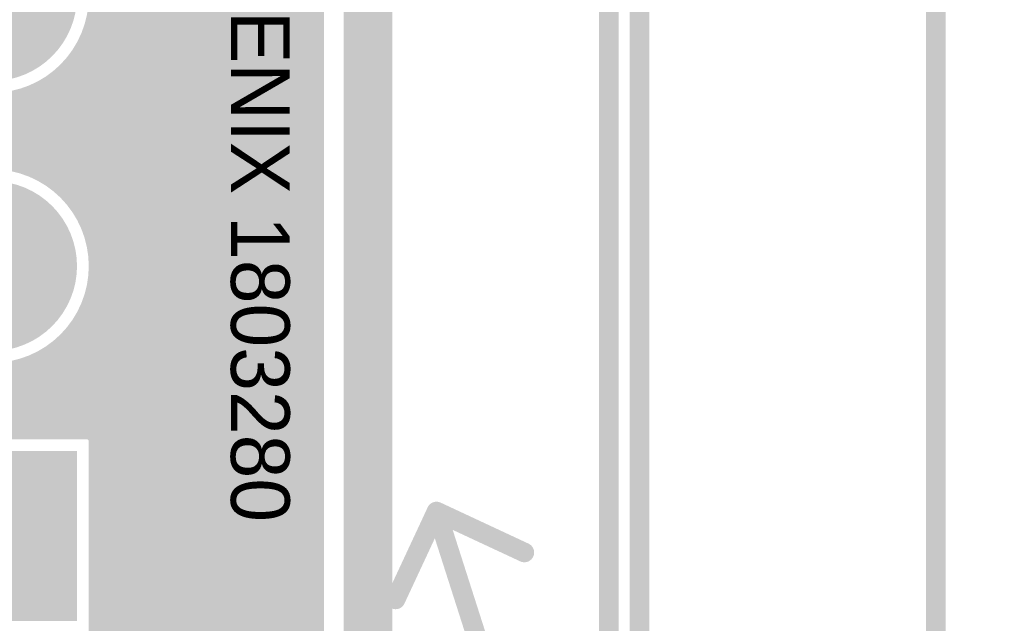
# Model space of a CAD drawing. Extents: x 7.17 to 14.1, y 4 to 11.75.
# Tile 187 of 189: x 12.11 to 12.61, y 8.42 to 8.72. Entities that reach past the tile are written whole.
import ezdxf

# ---------------------------------------------------------------- set-up
doc = ezdxf.new("R2010")
doc.units = 0
doc.layers.get('0').update_dxf_attribs({"linetype": 'CONTINUOUS'})
for name, color, linetype in [('BOTTOMLAYER', 5, 'CONTINUOUS'), ('BOTTOMSOLDER', 6, 'CONTINUOUS'), ('KEEPOUTLAYER', 6, 'CONTINUOUS'), ('MECHANICAL1', 6, 'CONTINUOUS'), ('MECHANICAL2', 216, 'CONTINUOUS'), ('MECHANICAL3', 76, 'CONTINUOUS'), ('MECHANICAL5', 56, 'CONTINUOUS'), ('MULTILAYER', 9, 'CONTINUOUS'), ('TOPOVERLAY', 2, 'CONTINUOUS'), ('TOPSOLDER', 216, 'CONTINUOUS')]:
    doc.layers.add(name, color=color, linetype=linetype)

# ---------------------------------------------------------------- blocks, each defined once
blk = doc.blocks.new('CONN_PHOENIX_1803280_3_18')
at = {"layer": 'BOTTOMSOLDER', "const_width": 0.04337}
for points in [[(0.11611, 0, 1), (0.15948, 0, 1)], [(0.253906, 0, 1), (0.297276, 0, 1)]]:
    blk.add_lwpolyline(points, format="xyb", close=True, dxfattribs=at)
at = {"layer": 'BOTTOMSOLDER'}
blk.add_solid([(-0.04337, -0.04337), (0.04337, -0.04337), (-0.04337, 0.04337), (0.04337, 0.04337)], dxfattribs=at)
at = {"layer": 'MECHANICAL1', "const_width": 0.01}
for points in [[(-0.102362, 0.047244), (-0.102362, -0.314961)], [(-0.102362, 0.047244), (0, 0.047244)], [(0, 0.047244), (0.377953, 0.047244)], [(0.377953, 0.047244), (0.377953, -0.314961)], [(-0.102362, -0.314961), (0, -0.314961)], [(0, -0.314961), (0.377953, -0.314961)]]:
    blk.add_lwpolyline(points, dxfattribs=at)
at = {"layer": 'MECHANICAL1', "const_width": 0.005}
for points in [[(-0.104862, 0.047244, 1), (-0.099862, 0.047244, 1)], [(-0.104862, 0.047244, 1), (-0.099862, 0.047244, 1)], [(-0.0025, 0.047244, 1), (0.0025, 0.047244, 1)], [(-0.0025, 0.047244, 1), (0.0025, 0.047244, 1)], [(0.375453, 0.047244, 1), (0.380453, 0.047244, 1)], [(0.375453, 0.047244, 1), (0.380453, 0.047244, 1)], [(-0.104862, -0.314961, 1), (-0.099862, -0.314961, 1)], [(-0.104862, -0.314961, 1), (-0.099862, -0.314961, 1)], [(-0.0025, -0.314961, 1), (0.0025, -0.314961, 1)], [(-0.0025, -0.314961, 1), (0.0025, -0.314961, 1)], [(0.375453, -0.314961, 1), (0.380453, -0.314961, 1)], [(0.375453, -0.314961, 1), (0.380453, -0.314961, 1)]]:
    blk.add_lwpolyline(points, format="xyb", close=True, dxfattribs=at)
at = {"layer": 'MULTILAYER', "const_width": 0.03937}
for points in [[(0.11811, 0, 1), (0.15748, 0, 1)], [(0.255906, 0, 1), (0.295276, 0, 1)]]:
    blk.add_lwpolyline(points, format="xyb", close=True, dxfattribs=at)
at = {"layer": 'MULTILAYER'}
blk.add_solid([(-0.03937, -0.03937), (0.03937, -0.03937), (-0.03937, 0.03937), (0.03937, 0.03937)], dxfattribs=at)
at = {"layer": 'TOPOVERLAY', "const_width": 0.01}
for points in [[(-0.11811, 0.062992), (-0.11811, -0.287402)], [(-0.11811, 0.062992), (0.358268, 0.062992)], [(0.358268, 0.062992), (0.389764, 0.062992)], [(0.389764, 0.062992), (0.393701, 0.062992)], [(0.393701, 0.062992), (0.393701, 0.019685)], [(0.393701, 0.019685), (0.393701, -0.330709)], [(-0.11811, -0.287402), (-0.11811, -0.330709)], [(-0.11811, -0.330709), (-0.114173, -0.330709)], [(-0.114173, -0.330709), (-0.082677, -0.330709)], [(-0.082677, -0.330709), (0.393701, -0.330709)]]:
    blk.add_lwpolyline(points, dxfattribs=at)
at = {"layer": 'TOPOVERLAY', "const_width": 0.005}
for points in [[(-0.12061, 0.062992, 1), (-0.11561, 0.062992, 1)], [(-0.12061, 0.062992, 1), (-0.11561, 0.062992, 1)], [(0.355768, 0.062992, 1), (0.360768, 0.062992, 1)], [(0.355768, 0.062992, 1), (0.360768, 0.062992, 1)], [(0.387264, 0.062992, 1), (0.392264, 0.062992, 1)], [(0.387264, 0.062992, 1), (0.392264, 0.062992, 1)], [(0.391201, 0.062992, 1), (0.396201, 0.062992, 1)], [(0.391201, 0.062992, 1), (0.396201, 0.062992, 1)], [(0.391201, 0.019685, 1), (0.396201, 0.019685, 1)], [(0.391201, 0.019685, 1), (0.396201, 0.019685, 1)], [(-0.12061, -0.287402, 1), (-0.11561, -0.287402, 1)], [(-0.12061, -0.287402, 1), (-0.11561, -0.287402, 1)], [(-0.12061, -0.330709, 1), (-0.11561, -0.330709, 1)], [(-0.12061, -0.330709, 1), (-0.11561, -0.330709, 1)], [(-0.116673, -0.330709, 1), (-0.111673, -0.330709, 1)], [(-0.116673, -0.330709, 1), (-0.111673, -0.330709, 1)], [(-0.085177, -0.330709, 1), (-0.080177, -0.330709, 1)], [(-0.085177, -0.330709, 1), (-0.080177, -0.330709, 1)], [(0.391201, -0.330709, 1), (0.396201, -0.330709, 1)], [(0.391201, -0.330709, 1), (0.396201, -0.330709, 1)]]:
    blk.add_lwpolyline(points, format="xyb", close=True, dxfattribs=at)
at = {"layer": 'TOPSOLDER', "const_width": 0.04337}
for points in [[(0.11611, 0, 1), (0.15948, 0, 1)], [(0.253906, 0, 1), (0.297276, 0, 1)]]:
    blk.add_lwpolyline(points, format="xyb", close=True, dxfattribs=at)
at = {"layer": 'TOPSOLDER'}
blk.add_solid([(-0.04337, -0.04337), (0.04337, -0.04337), (-0.04337, 0.04337), (0.04337, 0.04337)], dxfattribs=at)

msp = doc.modelspace()

# ---------------------------------------------------------------- linework, layer by layer
at = {"layer": 'BOTTOMLAYER', "const_width": 0.008}
for points in [[(12.08066, 8.8285), (12.263404, 8.645756)], [(12.087731, 8.8285), (12.263404, 8.652827)], [(12.094802, 8.8285), (12.263404, 8.659898)], [(12.101873, 8.8285), (12.263404, 8.666969)], [(12.108944, 8.8285), (12.263404, 8.674041)], [(12.116016, 8.8285), (12.263404, 8.681112)], [(12.123087, 8.8285), (12.263404, 8.688183)], [(12.130158, 8.8285), (12.263404, 8.695254)], [(12.137229, 8.8285), (12.263404, 8.702325)], [(12.1443, 8.8285), (12.263404, 8.709396)], [(12.148703, 8.719226), (12.257978, 8.8285)], [(12.151371, 8.8285), (12.263404, 8.716467)], [(12.158442, 8.8285), (12.263404, 8.723538)], [(12.263404, 5.8465), (12.263404, 8.8285)], [(12.141838, 8.70529), (12.263404, 8.826855)], [(12.094688, 8.651068), (12.263404, 8.819784)], [(12.10172, 8.651029), (12.263404, 8.812713)], [(12.107969, 8.650208), (12.263404, 8.805642)], [(12.113629, 8.648796), (12.263404, 8.798571)], [(12.118806, 8.646902), (12.263404, 8.7915)], [(12.123566, 8.644591), (12.263404, 8.784429)], [(12.12795, 8.641904), (12.263404, 8.777358)], [(12.131984, 8.638867), (12.263404, 8.770287)], [(12.135682, 8.635494), (12.263404, 8.763215)], [(12.139048, 8.631789), (12.263404, 8.756144)], [(12.147946, 8.754143), (12.263404, 8.638685)], [(12.142077, 8.627747), (12.263404, 8.749073)], [(12.144756, 8.623354), (12.263404, 8.742002)], [(12.150527, 8.744491), (12.263404, 8.631614)], [(12.151263, 8.736684), (12.263404, 8.624543)], [(12.147058, 8.618585), (12.263404, 8.734931)], [(12.148942, 8.613398), (12.263404, 8.72786)], [(12.15097, 8.729905), (12.263404, 8.617472)], [(12.149964, 8.72384), (12.263404, 8.610401)], [(12.148405, 8.718328), (12.263404, 8.603329)], [(12.150342, 8.607727), (12.263404, 8.720789)], [(12.146386, 8.713277), (12.263404, 8.596258)], [(12.151148, 8.601462), (12.263404, 8.713718)], [(12.143963, 8.708628), (12.263404, 8.589187)], [(12.151167, 8.594409), (12.263404, 8.706647)], [(12.141173, 8.704347), (12.263404, 8.582116)], [(12.134569, 8.696809), (12.263404, 8.567974)], [(12.138038, 8.700411), (12.263404, 8.575045)], [(12.149991, 8.586163), (12.263404, 8.699576)], [(12.086476, 8.649928), (12.128205, 8.691656)], [(12.130768, 8.693539), (12.263404, 8.560903)], [(12.146389, 8.57549), (12.263404, 8.692505)], [(12.071401, 8.689266), (12.111179, 8.649488)], [(12.122129, 8.688035), (12.263404, 8.546761)], [(12.126627, 8.690609), (12.263404, 8.553832)], [(12.075892, 8.646415), (12.114269, 8.684791)], [(12.083552, 8.684187), (12.122663, 8.645075)], [(12.091341, 8.51337), (12.263404, 8.685433)], [(12.092293, 8.682516), (12.263404, 8.511405)], [(12.099632, 8.682249), (12.263404, 8.518476)], [(12.106098, 8.682853), (12.263404, 8.525547)], [(12.111927, 8.684096), (12.263404, 8.532618)], [(12.117245, 8.685848), (12.263404, 8.53969)], [(12.098412, 8.51337), (12.263404, 8.678362)], [(12.105483, 8.51337), (12.263404, 8.671291)], [(12.112554, 8.51337), (12.263404, 8.66422)], [(12.119625, 8.51337), (12.263404, 8.657149)], [(12.126696, 8.51337), (12.263404, 8.650078)], [(12.133767, 8.51337), (12.263404, 8.643007)], [(12.140838, 8.51337), (12.263404, 8.635936)], [(12.14791, 8.51337), (12.263404, 8.628865)], [(12.145183, 8.622555), (12.263404, 8.504334)], [(12.151274, 8.509664), (12.263404, 8.621794)], [(12.149597, 8.61107), (12.263404, 8.497263)], [(12.151274, 8.502593), (12.263404, 8.614722)], [(12.151274, 8.495521), (12.263404, 8.607651)], [(12.151063, 8.602533), (12.263404, 8.490192)], [(12.151274, 8.48845), (12.263404, 8.60058)], [(12.151216, 8.595309), (12.263404, 8.483121)], [(12.151274, 8.481379), (12.263404, 8.593509)], [(12.150531, 8.588922), (12.263404, 8.47605)], [(12.151274, 8.474308), (12.263404, 8.586438)], [(12.149227, 8.583156), (12.263404, 8.468979)], [(12.147423, 8.577889), (12.263404, 8.461908)], [(12.151274, 8.467237), (12.263404, 8.579367)], [(12.145191, 8.57305), (12.263404, 8.454836)], [(12.151274, 8.460166), (12.263404, 8.572296)], [(12.142576, 8.568593), (12.263404, 8.447765)], [(12.1363, 8.560727), (12.263404, 8.433623)], [(12.139607, 8.564491), (12.263404, 8.440694)], [(12.151274, 8.453095), (12.263404, 8.565225)], [(12.132661, 8.557295), (12.263404, 8.426552)], [(12.151274, 8.446024), (12.263404, 8.558154)], [(12.124366, 8.551448), (12.263404, 8.41241)], [(12.128687, 8.554198), (12.263404, 8.419481)], [(12.151274, 8.438953), (12.263404, 8.551082)], [(12.077198, 8.51337), (12.109537, 8.545708)], [(12.078068, 8.548248), (12.112946, 8.51337)], [(12.08427, 8.51337), (12.120209, 8.54931)], [(12.109008, 8.545593), (12.14123, 8.51337)], [(12.114576, 8.547096), (12.148302, 8.51337)], [(12.119675, 8.549068), (12.263404, 8.405339)], [(12.088043, 8.545344), (12.120017, 8.51337)], [(12.095999, 8.544459), (12.127088, 8.51337)], [(12.102872, 8.544657), (12.134159, 8.51337)], [(12.151274, 8.431881), (12.263404, 8.544011)], [(12.151274, 8.42481), (12.263404, 8.53694)], [(12.151274, 8.417739), (12.263404, 8.529869)], [(12.151274, 8.410668), (12.263404, 8.522798)], [(11.518396, 7.770719), (12.263404, 8.515727)], [(12.044534, 8.51337), (12.151274, 8.51337)], [(12.148302, 8.51337), (12.151274, 8.510397)], [(12.151274, 8.40663), (12.151274, 8.51337)], [(12.151274, 8.510397), (12.263404, 8.398268)], [(11.517577, 7.762829), (12.263404, 8.508656)], [(9.608319, 5.8465), (12.263404, 8.501585)], [(12.151274, 8.503326), (12.263404, 8.391196)], [(12.151274, 8.496255), (12.263404, 8.384125)], [(9.61539, 5.8465), (12.263404, 8.494514)], [(9.622461, 5.8465), (12.263404, 8.487443)], [(12.151274, 8.489184), (12.263404, 8.377054)], [(12.067455, 8.284422), (12.263404, 8.480372)], [(12.151274, 8.482113), (12.263404, 8.369983)], [(12.081472, 8.291368), (12.263404, 8.4733)], [(12.151274, 8.475042), (12.263404, 8.362912)], [(12.090639, 8.293464), (12.263404, 8.466229)], [(12.151274, 8.467971), (12.263404, 8.355841)], [(12.151274, 8.4609), (12.263404, 8.34877)], [(12.098206, 8.29396), (12.263404, 8.459158)], [(12.104827, 8.29351), (12.263404, 8.452087)], [(12.151274, 8.453829), (12.263404, 8.341699)], [(12.110774, 8.292386), (12.263404, 8.445016)], [(12.151274, 8.446758), (12.263404, 8.334628)], [(12.11619, 8.290731), (12.263404, 8.437945)], [(12.151274, 8.439687), (12.263404, 8.327557)], [(12.121158, 8.288628), (12.263404, 8.430874)], [(12.151274, 8.432615), (12.263404, 8.320486)], [(12.151274, 8.425544), (12.263404, 8.313414)], [(12.125732, 8.286131), (12.263404, 8.423803)], [(12.129945, 8.283273), (12.263404, 8.416732)], [(12.151274, 8.418473), (12.263404, 8.306343)]]:
    msp.add_lwpolyline(points, dxfattribs=at)
at = {"layer": 'BOTTOMLAYER'}
for points, const_width in [([(12.151274, 8.735591, 1), (12.044534, 8.735591, 1)], 0.008), ([(12.147965, 8.72384, 1), (12.151965, 8.72384, 1)], 0.004), ([(12.261404, 8.723538, 1), (12.265404, 8.723538, 1)], 0.004), ([(12.146405, 8.718328, 1), (12.150405, 8.718328, 1)], 0.004), ([(12.146703, 8.719226, 1), (12.150703, 8.719226, 1)], 0.004), ([(12.261404, 8.720789, 1), (12.265404, 8.720789, 1)], 0.004), ([(12.144386, 8.713277, 1), (12.148386, 8.713277, 1)], 0.004), ([(12.261404, 8.716467, 1), (12.265404, 8.716467, 1)], 0.004), ([(12.261404, 8.713718, 1), (12.265404, 8.713718, 1)], 0.004), ([(12.141963, 8.708628, 1), (12.145963, 8.708628, 1)], 0.004), ([(12.261404, 8.709396, 1), (12.265404, 8.709396, 1)], 0.004), ([(12.261404, 8.706647, 1), (12.265404, 8.706647, 1)], 0.004), ([(12.139173, 8.704347, 1), (12.143173, 8.704347, 1)], 0.004), ([(12.139838, 8.70529, 1), (12.143838, 8.70529, 1)], 0.004), ([(12.261404, 8.702325, 1), (12.265404, 8.702325, 1)], 0.004), ([(12.132569, 8.696809, 1), (12.136569, 8.696809, 1)], 0.004), ([(12.136038, 8.700411, 1), (12.140038, 8.700411, 1)], 0.004), ([(12.261404, 8.699576, 1), (12.265404, 8.699576, 1)], 0.004), ([(12.126205, 8.691656, 1), (12.130205, 8.691656, 1)], 0.004), ([(12.128768, 8.693539, 1), (12.132768, 8.693539, 1)], 0.004), ([(12.261404, 8.695254, 1), (12.265404, 8.695254, 1)], 0.004), ([(12.261404, 8.692505, 1), (12.265404, 8.692505, 1)], 0.004), ([(12.120129, 8.688035, 1), (12.124129, 8.688035, 1)], 0.004), ([(12.124627, 8.690609, 1), (12.128627, 8.690609, 1)], 0.004), ([(12.261404, 8.688183, 1), (12.265404, 8.688183, 1)], 0.004), ([(12.109927, 8.684096, 1), (12.113927, 8.684096, 1)], 0.004), ([(12.112269, 8.684791, 1), (12.116269, 8.684791, 1)], 0.004), ([(12.115245, 8.685848, 1), (12.119245, 8.685848, 1)], 0.004), ([(12.261404, 8.685433, 1), (12.265404, 8.685433, 1)], 0.004), ([(12.261404, 8.681112, 1), (12.265404, 8.681112, 1)], 0.004), ([(12.261404, 8.678362, 1), (12.265404, 8.678362, 1)], 0.004), ([(12.261404, 8.674041, 1), (12.265404, 8.674041, 1)], 0.004), ([(12.261404, 8.671291, 1), (12.265404, 8.671291, 1)], 0.004), ([(12.261404, 8.666969, 1), (12.265404, 8.666969, 1)], 0.004), ([(12.261404, 8.66422, 1), (12.265404, 8.66422, 1)], 0.004), ([(12.261404, 8.659898, 1), (12.265404, 8.659898, 1)], 0.004), ([(12.261404, 8.657149, 1), (12.265404, 8.657149, 1)], 0.004), ([(12.151274, 8.597795, 1), (12.044534, 8.597795, 1)], 0.008), ([(12.261404, 8.652827, 1), (12.265404, 8.652827, 1)], 0.004), ([(12.109179, 8.649488, 1), (12.113179, 8.649488, 1)], 0.004), ([(12.111629, 8.648796, 1), (12.115629, 8.648796, 1)], 0.004), ([(12.116806, 8.646902, 1), (12.120806, 8.646902, 1)], 0.004), ([(12.261404, 8.650078, 1), (12.265404, 8.650078, 1)], 0.004), ([(12.120663, 8.645075, 1), (12.124663, 8.645075, 1)], 0.004), ([(12.121566, 8.644591, 1), (12.125566, 8.644591, 1)], 0.004), ([(12.12595, 8.641904, 1), (12.12995, 8.641904, 1)], 0.004), ([(12.261404, 8.645756, 1), (12.265404, 8.645756, 1)], 0.004), ([(12.261404, 8.643007, 1), (12.265404, 8.643007, 1)], 0.004), ([(12.129985, 8.638867, 1), (12.133985, 8.638867, 1)], 0.004), ([(12.261404, 8.638685, 1), (12.265404, 8.638685, 1)], 0.004), ([(12.133682, 8.635494, 1), (12.137682, 8.635494, 1)], 0.004), ([(12.137048, 8.631789, 1), (12.141048, 8.631789, 1)], 0.004), ([(12.261404, 8.635936, 1), (12.265404, 8.635936, 1)], 0.004), ([(12.261404, 8.631614, 1), (12.265404, 8.631614, 1)], 0.004), ([(12.140077, 8.627747, 1), (12.144077, 8.627747, 1)], 0.004), ([(12.261404, 8.628865, 1), (12.265404, 8.628865, 1)], 0.004), ([(12.142756, 8.623354, 1), (12.146756, 8.623354, 1)], 0.004), ([(12.143183, 8.622555, 1), (12.147183, 8.622555, 1)], 0.004), ([(12.261404, 8.624543, 1), (12.265404, 8.624543, 1)], 0.004), ([(12.261404, 8.621794, 1), (12.265404, 8.621794, 1)], 0.004), ([(12.145058, 8.618585, 1), (12.149058, 8.618585, 1)], 0.004), ([(12.261404, 8.617472, 1), (12.265404, 8.617472, 1)], 0.004), ([(12.146942, 8.613398, 1), (12.150942, 8.613398, 1)], 0.004), ([(12.147597, 8.61107, 1), (12.151597, 8.61107, 1)], 0.004), ([(12.261404, 8.614722, 1), (12.265404, 8.614722, 1)], 0.004), ([(12.148342, 8.607727, 1), (12.152342, 8.607727, 1)], 0.004), ([(12.261404, 8.610401, 1), (12.265404, 8.610401, 1)], 0.004), ([(12.261404, 8.607651, 1), (12.265404, 8.607651, 1)], 0.004), ([(12.149063, 8.602533, 1), (12.153063, 8.602533, 1)], 0.004), ([(12.149148, 8.601462, 1), (12.153148, 8.601462, 1)], 0.004), ([(12.261404, 8.603329, 1), (12.265404, 8.603329, 1)], 0.004), ([(12.149274, 8.597795, 1), (12.153274, 8.597795, 1)], 0.004), ([(12.261404, 8.60058, 1), (12.265404, 8.60058, 1)], 0.004), ([(12.261404, 8.596258, 1), (12.265404, 8.596258, 1)], 0.004), ([(12.149167, 8.594409, 1), (12.153167, 8.594409, 1)], 0.004), ([(12.149216, 8.595309, 1), (12.153216, 8.595309, 1)], 0.004), ([(12.261404, 8.593509, 1), (12.265404, 8.593509, 1)], 0.004), ([(12.147991, 8.586163, 1), (12.151991, 8.586163, 1)], 0.004), ([(12.148531, 8.588922, 1), (12.152531, 8.588922, 1)], 0.004), ([(12.261404, 8.589187, 1), (12.265404, 8.589187, 1)], 0.004), ([(12.261404, 8.586438, 1), (12.265404, 8.586438, 1)], 0.004), ([(12.147227, 8.583156, 1), (12.151227, 8.583156, 1)], 0.004), ([(12.261404, 8.582116, 1), (12.265404, 8.582116, 1)], 0.004), ([(12.145423, 8.577889, 1), (12.149423, 8.577889, 1)], 0.004), ([(12.261404, 8.579367, 1), (12.265404, 8.579367, 1)], 0.004), ([(12.143191, 8.57305, 1), (12.147191, 8.57305, 1)], 0.004), ([(12.14439, 8.57549, 1), (12.14839, 8.57549, 1)], 0.004), ([(12.261404, 8.575045, 1), (12.265404, 8.575045, 1)], 0.004), ([(12.261404, 8.572296, 1), (12.265404, 8.572296, 1)], 0.004), ([(12.140576, 8.568593, 1), (12.144576, 8.568593, 1)], 0.004), ([(12.261404, 8.567974, 1), (12.265404, 8.567974, 1)], 0.004), ([(12.1343, 8.560727, 1), (12.1383, 8.560727, 1)], 0.004), ([(12.137607, 8.564491, 1), (12.141607, 8.564491, 1)], 0.004), ([(12.261404, 8.565225, 1), (12.265404, 8.565225, 1)], 0.004), ([(12.261404, 8.560903, 1), (12.265404, 8.560903, 1)], 0.004), ([(12.130661, 8.557295, 1), (12.134661, 8.557295, 1)], 0.004), ([(12.261404, 8.558154, 1), (12.265404, 8.558154, 1)], 0.004), ([(12.122366, 8.551448, 1), (12.126366, 8.551448, 1)], 0.004), ([(12.126687, 8.554198, 1), (12.130687, 8.554198, 1)], 0.004), ([(12.261404, 8.553832, 1), (12.265404, 8.553832, 1)], 0.004), ([(12.261404, 8.551082, 1), (12.265404, 8.551082, 1)], 0.004), ([(12.107007, 8.545593, 1), (12.111007, 8.545593, 1)], 0.004), ([(12.107537, 8.545708, 1), (12.111537, 8.545708, 1)], 0.004), ([(12.112576, 8.547096, 1), (12.116576, 8.547096, 1)], 0.004), ([(12.117675, 8.549068, 1), (12.121675, 8.549068, 1)], 0.004), ([(12.118209, 8.54931, 1), (12.122209, 8.54931, 1)], 0.004), ([(12.261404, 8.546761, 1), (12.265404, 8.546761, 1)], 0.004), ([(12.261404, 8.544011, 1), (12.265404, 8.544011, 1)], 0.004), ([(12.261404, 8.53969, 1), (12.265404, 8.53969, 1)], 0.004), ([(12.261404, 8.53694, 1), (12.265404, 8.53694, 1)], 0.004), ([(12.261404, 8.532618, 1), (12.265404, 8.532618, 1)], 0.004), ([(12.261404, 8.529869, 1), (12.265404, 8.529869, 1)], 0.004), ([(12.261404, 8.525547, 1), (12.265404, 8.525547, 1)], 0.004), ([(12.261404, 8.522798, 1), (12.265404, 8.522798, 1)], 0.004), ([(12.261404, 8.518476, 1), (12.265404, 8.518476, 1)], 0.004), ([(12.261404, 8.515727, 1), (12.265404, 8.515727, 1)], 0.004), ([(12.110554, 8.51337, 1), (12.114554, 8.51337, 1)], 0.004), ([(12.110946, 8.51337, 1), (12.114946, 8.51337, 1)], 0.004), ([(12.117625, 8.51337, 1), (12.121625, 8.51337, 1)], 0.004), ([(12.118017, 8.51337, 1), (12.122017, 8.51337, 1)], 0.004), ([(12.124696, 8.51337, 1), (12.128696, 8.51337, 1)], 0.004), ([(12.125088, 8.51337, 1), (12.129088, 8.51337, 1)], 0.004), ([(12.131767, 8.51337, 1), (12.135767, 8.51337, 1)], 0.004), ([(12.132159, 8.51337, 1), (12.136159, 8.51337, 1)], 0.004), ([(12.138838, 8.51337, 1), (12.142838, 8.51337, 1)], 0.004), ([(12.13923, 8.51337, 1), (12.14323, 8.51337, 1)], 0.004), ([(12.14591, 8.51337, 1), (12.149909, 8.51337, 1)], 0.004), ([(12.146301, 8.51337, 1), (12.150301, 8.51337, 1)], 0.004), ([(12.146301, 8.51337, 1), (12.150301, 8.51337, 1)], 0.004), ([(12.149274, 8.51337, 1), (12.153274, 8.51337, 1)], 0.004), ([(12.149274, 8.51337, 1), (12.153274, 8.51337, 1)], 0.004), ([(12.149274, 8.510397, 1), (12.153274, 8.510397, 1)], 0.004), ([(12.149274, 8.510397, 1), (12.153274, 8.510397, 1)], 0.004), ([(12.261404, 8.511405, 1), (12.265404, 8.511405, 1)], 0.004), ([(12.149274, 8.509664, 1), (12.153274, 8.509664, 1)], 0.004), ([(12.261404, 8.508656, 1), (12.265404, 8.508656, 1)], 0.004), ([(12.149274, 8.503326, 1), (12.153274, 8.503326, 1)], 0.004), ([(12.149274, 8.502593, 1), (12.153274, 8.502593, 1)], 0.004), ([(12.261404, 8.504334, 1), (12.265404, 8.504334, 1)], 0.004), ([(12.261404, 8.501585, 1), (12.265404, 8.501585, 1)], 0.004), ([(12.149274, 8.496255, 1), (12.153274, 8.496255, 1)], 0.004), ([(12.149274, 8.495521, 1), (12.153274, 8.495521, 1)], 0.004), ([(12.261404, 8.497263, 1), (12.265404, 8.497263, 1)], 0.004), ([(12.261404, 8.494514, 1), (12.265404, 8.494514, 1)], 0.004), ([(12.261404, 8.490192, 1), (12.265404, 8.490192, 1)], 0.004), ([(12.149274, 8.489184, 1), (12.153274, 8.489184, 1)], 0.004), ([(12.149274, 8.48845, 1), (12.153274, 8.48845, 1)], 0.004), ([(12.261404, 8.487443, 1), (12.265404, 8.487443, 1)], 0.004), ([(12.149274, 8.482113, 1), (12.153274, 8.482113, 1)], 0.004), ([(12.149274, 8.481379, 1), (12.153274, 8.481379, 1)], 0.004), ([(12.261404, 8.483121, 1), (12.265404, 8.483121, 1)], 0.004), ([(12.261404, 8.480372, 1), (12.265404, 8.480372, 1)], 0.004), ([(12.261404, 8.47605, 1), (12.265404, 8.47605, 1)], 0.004), ([(12.149274, 8.475042, 1), (12.153274, 8.475042, 1)], 0.004), ([(12.149274, 8.474308, 1), (12.153274, 8.474308, 1)], 0.004), ([(12.261404, 8.4733, 1), (12.265404, 8.4733, 1)], 0.004), ([(12.149274, 8.467971, 1), (12.153274, 8.467971, 1)], 0.004), ([(12.149274, 8.467237, 1), (12.153274, 8.467237, 1)], 0.004), ([(12.261404, 8.468979, 1), (12.265404, 8.468979, 1)], 0.004), ([(12.261404, 8.466229, 1), (12.265404, 8.466229, 1)], 0.004), ([(12.149274, 8.4609, 1), (12.153274, 8.4609, 1)], 0.004), ([(12.149274, 8.460166, 1), (12.153274, 8.460166, 1)], 0.004), ([(12.261404, 8.461908, 1), (12.265404, 8.461908, 1)], 0.004), ([(12.261404, 8.459158, 1), (12.265404, 8.459158, 1)], 0.004), ([(12.149274, 8.453829, 1), (12.153274, 8.453829, 1)], 0.004), ([(12.149274, 8.453095, 1), (12.153274, 8.453095, 1)], 0.004), ([(12.261404, 8.454836, 1), (12.265404, 8.454836, 1)], 0.004), ([(12.261404, 8.452087, 1), (12.265404, 8.452087, 1)], 0.004), ([(12.149274, 8.446758, 1), (12.153274, 8.446758, 1)], 0.004), ([(12.149274, 8.446024, 1), (12.153274, 8.446024, 1)], 0.004), ([(12.261404, 8.447765, 1), (12.265404, 8.447765, 1)], 0.004), ([(12.261404, 8.445016, 1), (12.265404, 8.445016, 1)], 0.004), ([(12.261404, 8.440694, 1), (12.265404, 8.440694, 1)], 0.004), ([(12.149274, 8.439687, 1), (12.153274, 8.439687, 1)], 0.004), ([(12.149274, 8.438953, 1), (12.153274, 8.438953, 1)], 0.004), ([(12.261404, 8.437945, 1), (12.265404, 8.437945, 1)], 0.004), ([(12.149274, 8.432615, 1), (12.153274, 8.432615, 1)], 0.004), ([(12.149274, 8.431881, 1), (12.153274, 8.431881, 1)], 0.004), ([(12.261404, 8.433623, 1), (12.265404, 8.433623, 1)], 0.004), ([(12.261404, 8.430874, 1), (12.265404, 8.430874, 1)], 0.004), ([(12.149274, 8.425544, 1), (12.153274, 8.425544, 1)], 0.004), ([(12.149274, 8.42481, 1), (12.153274, 8.42481, 1)], 0.004), ([(12.261404, 8.426552, 1), (12.265404, 8.426552, 1)], 0.004), ([(12.261404, 8.423803, 1), (12.265404, 8.423803, 1)], 0.004), ([(12.149274, 8.418473, 1), (12.153274, 8.418473, 1)], 0.004), ([(12.149274, 8.417739, 1), (12.153274, 8.417739, 1)], 0.004), ([(12.261404, 8.419481, 1), (12.265404, 8.419481, 1)], 0.004), ([(12.261404, 8.416732, 1), (12.265404, 8.416732, 1)], 0.004), ([(12.261404, 8.41241, 1), (12.265404, 8.41241, 1)], 0.004)]:
    msp.add_lwpolyline(points, format="xyb", close=True, dxfattribs=dict(at, const_width=const_width))
at = {"layer": 'KEEPOUTLAYER', "const_width": 0.025}
msp.add_lwpolyline([(12.289904, 5.82), (12.289904, 8.855)], dxfattribs=at)
at = {"layer": 'MECHANICAL2', "const_width": 0.01}
msp.add_lwpolyline([(12.579904, 7.902329), (12.579904, 8.855)], dxfattribs=at)
at = {"layer": 'MECHANICAL3', "const_width": 0.01}
msp.add_lwpolyline([(12.289904, 5.82), (12.289904, 8.855)], dxfattribs=at)
at = {"layer": 'MECHANICAL5', "const_width": 0.01}
for points in [[(12.303986, 8.42764), (12.324904, 8.4725)], [(12.324904, 8.4725), (12.609904, 7.5825)], [(12.324904, 8.4725), (12.369764, 8.451582)]]:
    msp.add_lwpolyline(points, dxfattribs=at)
at = {"layer": 'MECHANICAL5', "const_width": 0.005}
for points in [[(12.322404, 8.4725, 1), (12.327404, 8.4725, 1)], [(12.322404, 8.4725, 1), (12.327404, 8.4725, 1)], [(12.322404, 8.4725, 1), (12.327404, 8.4725, 1)], [(12.367264, 8.451582, 1), (12.372264, 8.451582, 1)], [(12.301486, 8.42764, 1), (12.306486, 8.42764, 1)]]:
    msp.add_lwpolyline(points, format="xyb", close=True, dxfattribs=at)
at = {"layer": 'MULTILAYER', "const_width": 0.01}
msp.add_lwpolyline([(12.289904, 5.82), (12.289904, 8.855)], dxfattribs=at)

# ---------------------------------------------------------------- block references
at = {"rotation": 90}
msp.add_blockref('CONN_PHOENIX_1803280_3_18', (12.097904, 8.46), dxfattribs=at)

# ---------------------------------------------------------------- texts
at = {"layer": 'MECHANICAL1'}
msp.add_text('PHOENIX 1803280', height=0.03, rotation=270, dxfattribs=at).set_placement((12.219904, 8.815))

doc.saveas('drawing.dxf')
